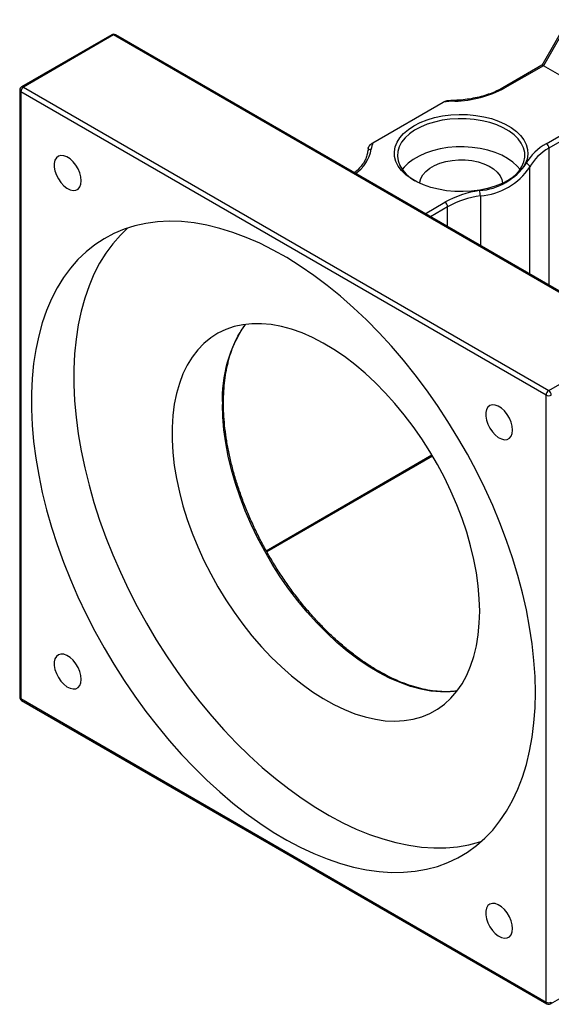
# Model space of a CAD drawing. Header units: millimetres. Extents: x 41 to 296, y 11 to 197.
# Tile 5 of 6: x 199 to 223, y 123 to 166. Entities that reach past the tile are written whole.
import ezdxf

# ---------------------------------------------------------------- set-up
doc = ezdxf.new("R2010")
doc.units = ezdxf.units.MM

msp = doc.modelspace()

# ---------------------------------------------------------------- linework, layer by layer
at = {"color": 7, "linetype": 'Continuous', "lineweight": 25}
for p, q in [((223.7739, 166.4466), (222.6184, 164.4453)), ((223.8701, 166.4724), (222.6916, 164.4312)), ((203.5164, 165.8019), (199.5094, 163.4887)), ((203.5997, 165.7936), (199.5928, 163.4805)), ((226.9342, 152.3229), (203.5997, 165.7936)), ((227.0175, 152.3312), (203.683, 165.8019)), ((222.6225, 164.4477), (220.8969, 163.4515)), ((222.6916, 164.4312), (220.9802, 163.4433)), ((225.7557, 162.6623), (222.6916, 164.4312)), ((199.5928, 163.4805), (222.9273, 150.0098)), ((199.4261, 163.3444), (199.4261, 136.3986)), ((222.8094, 149.8056), (199.4749, 163.2764)), ((199.4749, 163.2764), (199.4749, 136.3305)), ((215.1177, 161.0114), (218.2446, 162.8165)), ((222.8218, 160.9686), (225.7557, 162.6623)), ((225.9224, 162.4864), (222.9397, 160.7645)), ((214.9182, 160.7875), (214.8829, 160.6016)), ((222.9273, 150.0098), (226.9342, 152.3229)), ((222.8094, 122.8598), (222.8094, 149.8056)), ((210.4045, 142.8567), (217.7678, 147.1074)), ((199.4749, 136.3305), (222.8094, 122.8598)), ((199.5094, 136.2542), (222.844, 122.7835)), ((223.0106, 122.7835), (226.8997, 125.0286))]:
    msp.add_line(p, q, dxfattribs=at)
at = {"color": 8, "linetype": 'Continuous', "lineweight": 25}
for p, q in [((222.9397, 160.7645), (222.9397, 154.6853)), ((222.0872, 155.1774), (222.0872, 159.9235)), ((217.4386, 157.861), (218.3187, 158.369)), ((219.8934, 158.657), (219.8934, 156.4439)), ((218.4366, 158.1649), (217.6743, 157.7249)), ((218.4366, 157.2849), (218.4366, 158.1649)), ((210.3808, 142.8994), (217.7428, 147.1494))]:
    msp.add_line(p, q, dxfattribs=at)
at = {"color": 7, "linetype": 'Continuous', "lineweight": 25, "flags": 128}
for points in [[(216.9404, 161.7643), (217.2199, 161.9065), (217.528, 162.0274), (217.86, 162.125), (218.2105, 162.1979), (218.5741, 162.2448), (218.945, 162.265), (219.3174, 162.2583), (219.6854, 162.2246), (220.0431, 162.1646), (220.385, 162.0792), (220.7057, 161.9697), (221.0001, 161.8379), (221.2635, 161.6858), (221.4919, 161.5159), (221.6815, 161.3308), (221.8295, 161.1334), (221.9334, 160.9269), (221.9917, 160.7144), (222.0034, 160.4995), (221.9683, 160.2853), (221.8871, 160.0755), (221.7609, 159.8731), (221.5917, 159.6815), (221.3823, 159.5036), (221.1359, 159.3423), (220.8565, 159.2), (220.5483, 159.0791), (220.2164, 158.9815), (219.8659, 158.9086), (219.5023, 158.8617), (219.1314, 158.8415), (218.759, 158.8482), (218.391, 158.8819), (218.0333, 158.9419), (217.6914, 159.0273), (217.3707, 159.1368), (217.0763, 159.2686), (216.8129, 159.4207), (216.5845, 159.5906), (216.3949, 159.7757), (216.2469, 159.9731), (216.143, 160.1797), (216.0847, 160.3921), (216.073, 160.6071), (216.1081, 160.8212), (216.1893, 161.0311), (216.3155, 161.2334), (216.4847, 161.4251), (216.6941, 161.6029), (216.9404, 161.7643)], [(221.0881, 159.3152), (221.2248, 159.4042), (221.4372, 159.5742), (221.6103, 159.7584), (221.7411, 159.9539), (221.8276, 160.1575), (221.8683, 160.3658), (221.8624, 160.5753), (221.8102, 160.7827), (221.7125, 160.9846), (221.5709, 161.1776), (221.3877, 161.3585), (221.1659, 161.5245), (220.9092, 161.6727), (220.6217, 161.8007), (220.3083, 161.9065), (219.974, 161.9882), (219.6243, 162.0447), (219.265, 162.0748), (218.902, 162.0781), (218.5412, 162.0547), (218.1886, 162.0048), (217.8499, 161.9292), (217.5308, 161.8293), (217.2364, 161.7067), (216.9715, 161.5633), (216.7407, 161.4015), (216.5475, 161.2241), (216.3952, 161.0338), (216.2864, 160.8339), (216.2227, 160.6275), (216.2052, 160.4182), (216.2343, 160.2092), (216.3094, 160.0042), (216.4293, 159.8064), (216.5921, 159.619), (216.795, 159.4452), (216.9883, 159.3152)], [(202.1599, 159.3199), (202.1437, 159.4893), (202.0959, 159.6683), (202.0193, 159.8472), (201.9178, 160.0164), (201.7969, 160.1668), (201.6632, 160.2902), (201.5239, 160.38), (201.3865, 160.4313), (201.2583, 160.4415), (201.1464, 160.4098), (201.0567, 160.3382), (200.994, 160.2303), (200.9619, 160.0921), (200.9619, 159.9309), (200.994, 159.7556), (201.0567, 159.5754), (201.1464, 159.4002), (201.2583, 159.2393), (201.3865, 159.1015), (201.5239, 158.9942), (201.6632, 158.9231), (201.7969, 158.8922), (201.9178, 158.903), (202.0193, 158.955), (202.0959, 159.0453), (202.1437, 159.1692), (202.1599, 159.3199)], [(221.6558, 159.8184), (221.5289, 159.9721), (221.3357, 160.1495), (221.1048, 160.3113), (220.84, 160.4546), (220.5456, 160.5773), (220.2265, 160.6772), (219.8878, 160.7527), (219.5352, 160.8026), (219.1744, 160.8261), (218.8114, 160.8228), (218.4521, 160.7926), (218.1024, 160.7362), (217.7681, 160.6545), (217.4546, 160.5487), (217.1672, 160.4207), (216.9105, 160.2725), (216.6887, 160.1065), (216.5055, 159.9256), (216.4206, 159.8184)], [(217.205, 159.2067), (217.2082, 159.2563), (217.2497, 159.4249), (217.3374, 159.5875), (217.4693, 159.7399), (217.6417, 159.8781), (217.8503, 159.9985), (218.0897, 160.0981), (218.3537, 160.1742), (218.6354, 160.2249), (218.9275, 160.2488), (219.2225, 160.2454), (219.5127, 160.2147), (219.7906, 160.1575), (220.049, 160.0753), (220.2813, 159.9703), (220.4814, 159.8451), (220.644, 159.703), (220.7651, 159.5477), (220.8415, 159.3831), (220.8712, 159.2137), (220.8714, 159.2067)], [(222.338, 136.6048), (222.3219, 137.3081), (222.2735, 138.028), (222.193, 138.7624), (222.0807, 139.5093), (221.9368, 140.2664), (221.7618, 141.0315), (221.5562, 141.8026), (221.3206, 142.5773), (221.0556, 143.3534), (220.762, 144.1287), (220.4407, 144.9009), (220.0926, 145.6678), (219.7187, 146.4273), (219.32, 147.177), (218.8978, 147.9149), (218.4532, 148.6389), (217.9875, 149.3468), (217.5021, 150.0365), (216.9984, 150.7062), (216.4778, 151.3539), (215.9417, 151.9777), (215.3919, 152.5757), (214.8298, 153.1464), (214.257, 153.688), (213.6753, 154.199), (213.0863, 154.6779), (212.4917, 155.1233), (211.8932, 155.534), (211.2925, 155.9087), (210.6914, 156.2464), (210.0915, 156.5461), (209.4947, 156.8069), (208.9027, 157.0282), (208.3171, 157.2091), (207.7397, 157.3494), (207.1721, 157.4484), (206.6159, 157.506), (206.0728, 157.5219), (205.5442, 157.4962), (205.0319, 157.4288), (204.5371, 157.3201), (204.0614, 157.1702), (203.6061, 156.9797), (203.1725, 156.7491), (202.7619, 156.4791), (202.3755, 156.1704), (202.0144, 155.8239), (201.6795, 155.4406), (201.372, 155.0217), (201.0926, 154.5682), (200.8422, 154.0817), (200.6215, 153.5634), (200.4311, 153.0148), (200.2716, 152.4375), (200.1435, 151.8332), (200.0471, 151.2037), (199.9826, 150.5507), (199.9503, 149.8761), (199.9503, 149.1819), (199.9826, 148.47), (200.0471, 147.7426), (200.1435, 147.0017), (200.2716, 146.2495), (200.4311, 145.4881), (200.6215, 144.7197), (200.8422, 143.9465), (201.0926, 143.1709), (201.372, 142.3949), (201.6795, 141.6209), (202.0144, 140.851), (202.3755, 140.0875), (202.7619, 139.3326), (203.1725, 138.5885), (203.6061, 137.8574), (204.0614, 137.1412), (204.5371, 136.4421), (205.0319, 135.7621), (205.5442, 135.1032), (206.0728, 134.4673), (206.6159, 133.8561), (207.1721, 133.2716), (207.7397, 132.7152), (208.3171, 132.1887), (208.9027, 131.6936), (209.4947, 131.2313), (210.0915, 130.8031), (210.6914, 130.4102), (211.2925, 130.0539), (211.8932, 129.7351), (212.4917, 129.4547), (213.0863, 129.2136), (213.6753, 129.0124), (214.257, 128.8518), (214.8298, 128.7321), (215.3919, 128.6538), (215.9417, 128.617), (216.4778, 128.6219), (216.9984, 128.6685), (217.5021, 128.7565), (217.9875, 128.8859), (218.4532, 129.0561), (218.8978, 129.2667), (219.32, 129.5171), (219.7187, 129.8066), (220.0926, 130.1344), (220.4407, 130.4994), (220.762, 130.9006), (221.0556, 131.337), (221.3206, 131.8071), (221.5562, 132.3098), (221.7618, 132.8434), (221.9368, 133.4065), (222.0807, 133.9975), (222.193, 134.6147), (222.2735, 135.2562), (222.3219, 135.9202), (222.338, 136.6048)], [(204.2253, 157.2272), (203.9, 156.9124), (203.5652, 156.5292), (203.2576, 156.1102), (202.9782, 155.6568), (202.7278, 155.1702), (202.5071, 154.6519), (202.3167, 154.1033), (202.1573, 153.526), (202.0291, 152.9218), (201.9327, 152.2922), (201.8682, 151.6392), (201.836, 150.9646), (201.836, 150.2704), (201.8682, 149.5586), (201.9327, 148.8312), (202.0291, 148.0903), (202.1573, 147.338), (202.3167, 146.5766), (202.5071, 145.8082), (202.7278, 145.0351), (202.9782, 144.2594), (203.2576, 143.4834), (203.5652, 142.7094), (203.9, 141.9395), (204.2611, 141.1761), (204.6476, 140.4212), (205.0582, 139.6771), (205.4917, 138.9459), (205.947, 138.2297), (206.4227, 137.5307), (206.9175, 136.8507), (207.4299, 136.1918), (207.9584, 135.5558), (208.5015, 134.9447), (209.0577, 134.3601), (209.6253, 133.8038), (210.2027, 133.2773), (210.7883, 132.7821), (211.3804, 132.3198), (211.9772, 131.8916), (212.577, 131.4988), (213.1781, 131.1425), (213.7788, 130.8236), (214.3773, 130.5433), (214.9719, 130.3021), (215.5609, 130.101), (216.1427, 129.9403), (216.7154, 129.8207), (217.2775, 129.7423), (217.8274, 129.7056), (218.3634, 129.7105), (218.884, 129.757), (219.3878, 129.8451), (219.8732, 129.9744), (219.9447, 129.9975)], [(219.8632, 140.2106), (219.8469, 140.7646), (219.7981, 141.3347), (219.717, 141.9183), (219.6041, 142.5126), (219.4598, 143.1146), (219.2849, 143.7217), (219.0802, 144.3308), (218.8466, 144.9391), (218.5853, 145.5436), (218.2975, 146.1416), (217.9846, 146.7301), (217.6481, 147.3063), (217.2896, 147.8675), (216.9107, 148.411), (216.5134, 148.9343), (216.0994, 149.4348), (215.6708, 149.9101), (215.2296, 150.358), (214.7779, 150.7764), (214.3179, 151.1632), (213.8517, 151.5167), (213.3816, 151.835), (212.9098, 152.1168), (212.4386, 152.3606), (211.9702, 152.5653), (211.5068, 152.73), (211.0506, 152.8538), (210.6039, 152.9362), (210.1688, 152.9767), (209.7472, 152.9752), (209.3413, 152.9317), (208.953, 152.8463), (208.5841, 152.7195), (208.2363, 152.552), (207.9114, 152.3444), (207.6109, 152.0978), (207.3362, 151.8134), (207.0886, 151.4924), (206.8693, 151.1366), (206.6794, 150.7474), (206.5197, 150.3269), (206.391, 149.8769), (206.294, 149.3997), (206.229, 148.8975), (206.1965, 148.3727), (206.1965, 147.8278), (206.229, 147.2654), (206.294, 146.6882), (206.391, 146.099), (206.5197, 145.5004), (206.6794, 144.8955), (206.8693, 144.2871), (207.0886, 143.678), (207.3362, 143.0712), (207.6109, 142.4696), (207.9114, 141.876), (208.2363, 141.2933), (208.5841, 140.7243), (208.953, 140.1716), (209.3413, 139.6379), (209.7472, 139.1257), (210.1688, 138.6375), (210.6039, 138.1756), (211.0506, 137.7422), (211.5068, 137.3394), (211.9702, 136.969), (212.4386, 136.6329), (212.9098, 136.3327), (213.3816, 136.0697), (213.8517, 135.8453), (214.3179, 135.6605), (214.7779, 135.5162), (215.2296, 135.413), (215.6708, 135.3516), (216.0994, 135.332), (216.5134, 135.3546), (216.9107, 135.4191), (217.2896, 135.5252), (217.6481, 135.6724), (217.9846, 135.8601), (218.2975, 136.0873), (218.5853, 136.353), (218.8466, 136.6559), (219.0802, 136.9945), (219.2849, 137.3672), (219.4598, 137.7723), (219.6041, 138.2078), (219.717, 138.6717), (219.7981, 139.1617), (219.8469, 139.6755), (219.8632, 140.2106)], [(221.3265, 148.2552), (221.3103, 148.4247), (221.2626, 148.6036), (221.1859, 148.7825), (221.0844, 148.9517), (220.9636, 149.1021), (220.8299, 149.2255), (220.6906, 149.3153), (220.5531, 149.3666), (220.425, 149.3768), (220.313, 149.3452), (220.2233, 149.2735), (220.1607, 149.1656), (220.1285, 149.0274), (220.1285, 148.8663), (220.1607, 148.6909), (220.2233, 148.5107), (220.313, 148.3355), (220.425, 148.1746), (220.5531, 148.0368), (220.6906, 147.9295), (220.8299, 147.8584), (220.9636, 147.8275), (221.0844, 147.8383), (221.1859, 147.8903), (221.2626, 147.9807), (221.3103, 148.1045), (221.3265, 148.2552)], [(202.1599, 137.187), (202.1437, 137.3564), (202.0959, 137.5354), (202.0193, 137.7143), (201.9178, 137.8835), (201.7969, 138.0338), (201.6632, 138.1572), (201.5239, 138.247), (201.3865, 138.2983), (201.2583, 138.3085), (201.1464, 138.2769), (201.0567, 138.2052), (200.994, 138.0974), (200.9619, 137.9591), (200.9619, 137.798), (200.994, 137.6226), (201.0567, 137.4424), (201.1464, 137.2672), (201.2583, 137.1063), (201.3865, 136.9685), (201.5239, 136.8612), (201.6632, 136.7902), (201.7969, 136.7592), (201.9178, 136.77), (202.0193, 136.822), (202.0959, 136.9124), (202.1437, 137.0363), (202.1599, 137.187)], [(221.3265, 126.1223), (221.3103, 126.2917), (221.2626, 126.4707), (221.1859, 126.6496), (221.0844, 126.8188), (220.9636, 126.9691), (220.8299, 127.0925), (220.6906, 127.1823), (220.5531, 127.2337), (220.425, 127.2438), (220.313, 127.2122), (220.2233, 127.1405), (220.1607, 127.0327), (220.1285, 126.8945), (220.1285, 126.7333), (220.1607, 126.5579), (220.2233, 126.3778), (220.313, 126.2025), (220.425, 126.0417), (220.5531, 125.9039), (220.6906, 125.7965), (220.8299, 125.7255), (220.9636, 125.6945), (221.0844, 125.7053), (221.1859, 125.7573), (221.2626, 125.8477), (221.3103, 125.9716), (221.3265, 126.1223)]]:
    msp.add_lwpolyline(points, dxfattribs=at)
at = {"color": 8, "linetype": 'Continuous', "lineweight": 25, "flags": 128}
msp.add_lwpolyline([(218.8489, 136.6588), (218.5475, 136.6307), (218.126, 136.6292), (217.6908, 136.6697), (217.2441, 136.7521), (216.788, 136.8759), (216.3246, 137.0405), (215.8562, 137.2453), (215.3849, 137.4891), (214.9131, 137.7709), (214.443, 138.0892), (213.9769, 138.4427), (213.5168, 138.8295), (213.0651, 139.2478), (212.6239, 139.6958), (212.1953, 140.1711), (211.7814, 140.6716), (211.384, 141.1948), (211.0052, 141.7384), (210.6466, 142.2996), (210.3101, 142.8758), (209.9972, 143.4643), (209.7094, 144.0622), (209.4481, 144.6668), (209.2145, 145.2751), (209.0098, 145.8842), (208.8349, 146.4912), (208.6906, 147.0933), (208.5777, 147.6876), (208.4967, 148.2711), (208.4479, 148.8413), (208.4316, 149.3952)], dxfattribs=at)
at = {"color": 7, "linetype": 'Continuous', "lineweight": 25}
for centre, radius, start, end in [((203.5997, 165.6576), 0.1667, 60.00269, 119.99731), ((199.5928, 163.3444), 0.1667, 119.99731, 180), ((199.7308, 163.2647), 0.2561, 122.60612, 177.39437), ((218.6453, 167.7863), 4.9309, 271.26364, 298.26393), ((219.0319, 156.0649), 6.7974, 92.34313, 96.65096), ((216.4469, 160.5425), 1.4095, 160.56813, 172.87386), ((223.8318, 159.0497), 2.1685, 117.75954, 151.46564), ((222.6838, 160.7528), 0.2561, 2.60539, 57.39455), ((215.0276, 160.5724), 0.1464, 81.87145, 173.85814), ((223.9016, 158.9369), 2.0652, 117.75959, 151.4656), ((219.6547, 161.6212), 2.7423, 274.04965, 325.94498), ((221.906, 159.9045), 0.1822, 5.97652, 83.45528), ((219.689, 161.5445), 2.8947, 274.04965, 325.94498), ((220.5106, 154.4028), 4.5316, 98.40306, 118.92672), ((219.283, 158.6557), 0.6104, 0.12351, 22.14127), ((218.1807, 158.1533), 0.2561, 2.60539, 57.39455), ((220.5241, 154.3875), 4.3158, 98.40311, 118.92666), ((223.0653, 149.794), 0.2561, 122.60612, 177.39437), ((222.7893, 149.794), 0.2561, 2.60578, 57.39422), ((222.9273, 150.0331), 0.2562, 242.60982, 297.38968), ((199.5928, 136.3986), 0.1667, 180, 240.00269), ((222.9273, 123.0872), 0.2562, 242.60982, 297.38968), ((222.9273, 122.9278), 0.1667, 240.00269, 299.99731)]:
    msp.add_arc(centre, radius, start, end, dxfattribs=at)
at = {"color": 8, "linetype": 'Continuous', "lineweight": 25}
for centre, radius, start, end in [((203.5509, 165.7255), 0.0838, 54.38323, 114.3064), ((203.6485, 165.7255), 0.0838, 65.6913, 125.6185), ((199.5439, 163.4123), 0.0838, 54.38323, 114.3064), ((199.5095, 163.3527), 0.0838, 185.69415, 245.6251), ((220.932, 163.3802), 0.0794, 52.61558, 117.3091), ((218.7048, 162.8614), 0.0494, 354.36172, 31.14556), ((213.3677, 161.0457), 1.7124, 305.03215, 348.94238), ((214.2216, 149.6626), 5.7962, 145.48186, 182.64377), ((199.5095, 136.4069), 0.0838, 185.69415, 245.6251), ((199.5542, 136.3204), 0.0799, 172.74672, 235.94223), ((222.8911, 122.8508), 0.0822, 173.70264, 234.98631), ((222.9583, 122.8531), 0.0871, 306.9113, 4.40113)]:
    msp.add_arc(centre, radius, start, end, dxfattribs=at)
at = {"color": 7, "linetype": 'Continuous', "lineweight": 25}
msp.add_ellipse((222.7404, 164.3233), major_axis=(-0.1216, 0.1216), ratio=0.3178882, start_param=5.4128877, end_param=6.1982046, dxfattribs=at)
for points, knots in [([(220.8969, 163.4515), (220.8515, 163.4262), (220.7194, 163.3525), (220.4789, 163.2425), (220.17, 163.129), (219.8398, 163.0352), (219.4929, 162.9628), (219.1277, 162.9099), (218.8761, 162.8948), (218.7472, 162.887)], [0, 0, 0, 0, 0.079376, 0.2310769, 0.382988, 0.5350815, 0.6873569, 0.8397843, 1, 1, 1, 1]), ([(218.2446, 162.8165), (218.2642, 162.8271), (218.3045, 162.8491), (218.3426, 162.8556), (218.3623, 162.859)], [0, 0, 0, 0, 0.485331, 1, 1, 1, 1]), ([(218.7472, 162.887), (218.6747, 162.8837), (218.5456, 162.8777), (218.4181, 162.8646), (218.3623, 162.8588)], [0, 0, 0, 0, 0.5616266, 1, 1, 1, 1]), ([(214.9134, 160.7573), (214.9134, 160.7697), (214.916, 160.7837), (214.925, 160.8114), (214.9314, 160.8255), (214.9537, 160.8656), (214.9724, 160.8897), (215.0317, 160.9543), (215.0751, 160.9868), (215.1177, 161.0114)], [0, 0, 0, 0, 0.125, 0.125, 0.25, 0.25, 0.5, 0.5, 1, 1, 1, 1]), ([(214.8829, 160.6016), (214.8779, 160.5688), (214.8626, 160.469), (214.8073, 160.3033), (214.703, 160.1073), (214.5578, 159.9195), (214.4201, 159.7753), (214.3196, 159.6988), (214.2918, 159.6776)], [0, 0, 0, 0, 0.1027514, 0.3124133, 0.5192311, 0.7224731, 0.9232602, 1, 1, 1, 1]), ([(218.8407, 136.6712), (218.7823, 136.6632), (218.6001, 136.638), (218.2778, 136.6354), (217.8769, 136.6618), (217.4641, 136.7271), (217.0423, 136.8284), (216.6128, 136.9661), (216.1775, 137.1394), (215.7381, 137.3476), (215.2964, 137.5901), (214.8544, 137.8658), (214.4139, 138.1737), (213.9768, 138.5124), (213.5451, 138.8806), (213.1205, 139.2768), (212.7049, 139.6993), (212.3002, 140.1463), (211.9081, 140.6159), (211.5302, 141.1061), (211.1682, 141.6149), (210.8237, 142.1401), (210.4981, 142.6794), (210.1929, 143.2306), (209.9094, 143.7912), (209.6487, 144.3588), (209.4119, 144.9311), (209.2002, 145.5056), (209.0143, 146.0798), (208.855, 146.6512), (208.7229, 147.2173), (208.6187, 147.7758), (208.5427, 148.3242), (208.4959, 148.8508), (208.4816, 149.2274), (208.4799, 149.5158), (208.4842, 149.8094), (208.5088, 150.2229), (208.5663, 150.6936), (208.6517, 151.1419), (208.7647, 151.5657), (208.9043, 151.9638), (209.0709, 152.3334), (209.2492, 152.6568), (209.383, 152.8416), (209.4434, 152.925)], [0, 0, 0, 0, 0.01162342, 0.03625021, 0.06079851, 0.08528106, 0.10971364, 0.13411155, 0.15848774, 0.18285224, 0.20721235, 0.2315721, 0.25593468, 0.2803023, 0.30467608, 0.32905639, 0.3534431, 0.37783575, 0.40223361, 0.42663588, 0.45104162, 0.47544989, 0.49985968, 0.52427003, 0.54867973, 0.57308759, 0.59749262, 0.62189379, 0.6462901, 0.67068059, 0.69506438, 0.7194407, 0.74380901, 0.7681691, 0.79124407, 0.79655335, 0.80934279, 0.83368306, 0.85802246, 0.88236271, 0.90671035, 0.93107469, 0.9554681, 0.97990568, 1, 1, 1, 1])]:
    msp.add_open_spline(points, degree=3, knots=knots, dxfattribs=at)

doc.saveas('drawing.dxf')
